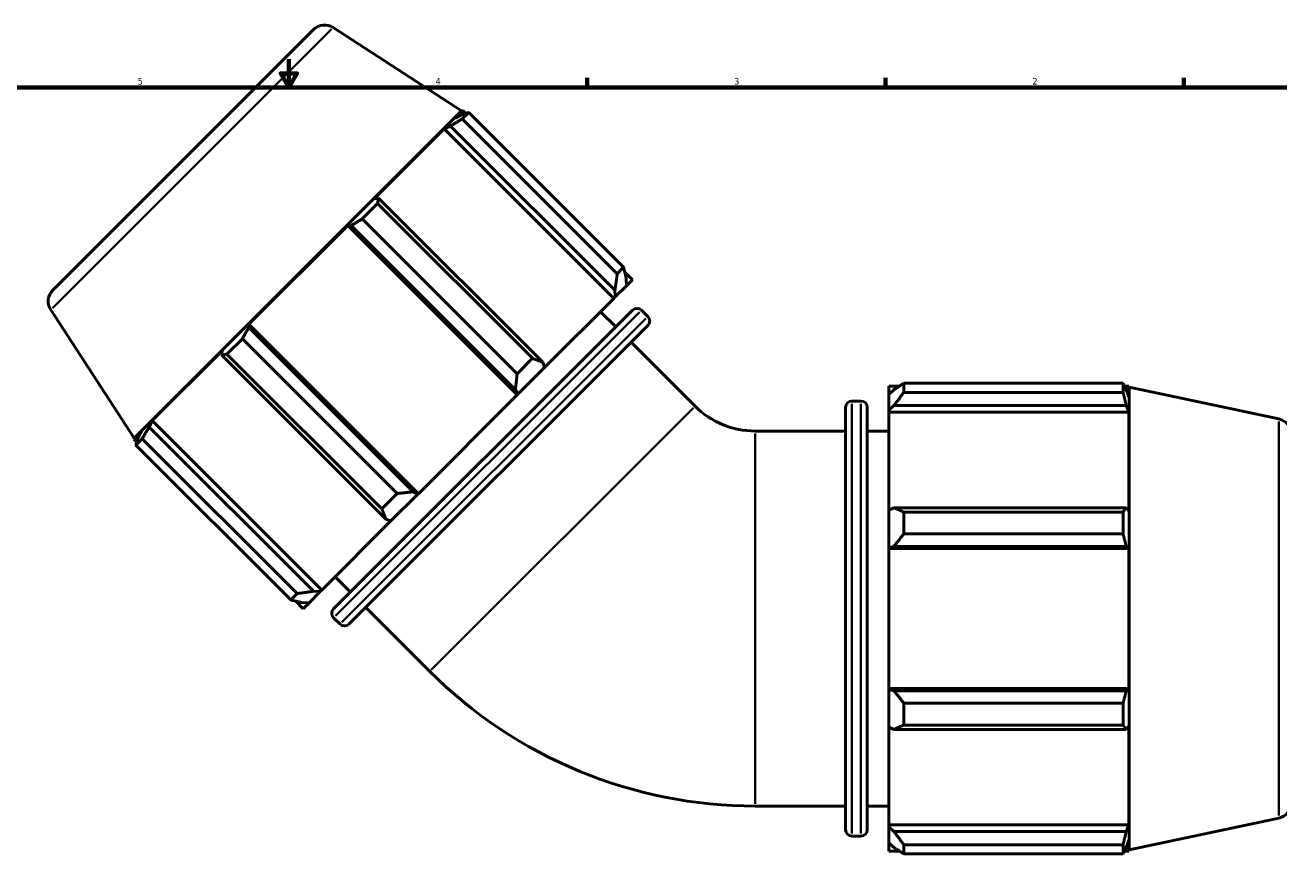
# Model space of a CAD drawing. Header units: inches. Extents: x -0.9 to 60.3, y -18.1 to 45.6.
# Tile 5 of 10: x 13.2 to 31.1, y 9.8 to 21.9. Entities that reach past the tile are written whole.
import ezdxf

# ---------------------------------------------------------------- set-up
doc = ezdxf.new("R2010")
doc.units = ezdxf.units.IN
doc.header["$MEASUREMENT"] = 0
for name, color, linetype, lineweight in [('Border (ANSI)', 7, 'Continuous', 70), ('Visible (ANSI)', 7, 'Continuous', 50), ('Visible Narrow (ANSI)', 7, 'Continuous', 35)]:
    doc.layers.add(name, color=color, linetype=linetype, lineweight=lineweight)
doc.styles.add('Note Text (ANSI)', font='tahoma.ttf')

# ---------------------------------------------------------------- blocks, each defined once
blk = doc.blocks.new('Borders Default Border')
at = {"layer": 'Border (ANSI)'}
for p, q in [((21.25, 21), (21.25, 21.134)), ((25.5, 21), (25.5, 21.134)), ((29.75, 21), (29.75, 21.134))]:
    blk.add_line(p, q, dxfattribs=at)
at = {"layer": 'Border (ANSI)', "flags": 128}
for points in [[(17, 21.4), (17, 21), (16.885, 21.2), (17.115, 21.2), (17, 21)], [(0.5, 1), (0.5, 21), (33.5, 21), (33.5, 1), (0.5, 1)]]:
    blk.add_lwpolyline(points, dxfattribs=at)
at = {"layer": 'Border (ANSI)', "color": 5, "true_color": 0x0000ff, "char_height": 0.0945, "attachment_point": 7, "style": 'Note Text (ANSI)'}
for s, insert in [('5', (14.847, 21.038)), ('4', (19.092, 21.04)), ('3', (23.346, 21.038)), ('2', (27.596, 21.04))]:
    blk.add_mtext(s, dxfattribs=dict(at, insert=insert))

msp = doc.modelspace()

# ---------------------------------------------------------------- linework, layer by layer
at = {"layer": 'Visible (ANSI)'}
for p, q in [((13.638, 18.109), (17.351, 21.823)), ((17.632, 21.852), (19.462, 20.664)), ((19.462, 20.664), (14.797, 15.998)), ((19.478, 20.672), (19.369, 20.563)), ((19.466, 20.611), (19.369, 20.563)), ((19.462, 20.664), (19.478, 20.672)), ((19.562, 20.642), (19.471, 20.551)), ((21.679, 18.343), (19.471, 20.551)), ((19.521, 20.629), (19.478, 20.672)), ((19.562, 20.642), (21.77, 18.434)), ((19.213, 20.407), (18.216, 19.41)), ((19.213, 20.407), (19.304, 20.449)), ((21.629, 17.99), (19.213, 20.407)), ((19.304, 20.449), (21.646, 18.108)), ((18.264, 19.343), (18.044, 19.123)), ((18.275, 19.42), (18.216, 19.41)), ((18.264, 19.343), (20.472, 17.136)), ((20.617, 17.079), (18.275, 19.42)), ((20.252, 16.916), (18.044, 19.123)), ((17.838, 19.032), (16.428, 17.622)), ((17.838, 19.032), (17.886, 19.03)), ((20.255, 16.616), (17.838, 19.032)), ((17.886, 19.03), (20.227, 16.689)), ((21.679, 18.343), (21.77, 18.434)), ((21.894, 18.255), (21.787, 18.363)), ((21.809, 18.171), (21.807, 18.269)), ((21.809, 18.171), (21.894, 18.255)), ((21.646, 18.108), (21.651, 18.013)), ((21.809, 18.171), (21.651, 18.013)), ((20.644, 17.005), (21.629, 17.99)), ((21.651, 18.013), (21.629, 17.99)), ((13.608, 17.828), (14.797, 15.998)), ((17.638, 13.563), (21.897, 17.822)), ((21.658, 17.583), (21.44, 17.801)), ((22.115, 17.731), (22.024, 17.822)), ((16.43, 17.575), (16.428, 17.622)), ((18.845, 15.206), (16.428, 17.622)), ((18.771, 15.234), (16.43, 17.575)), ((22.115, 17.604), (17.856, 13.345)), ((16.337, 17.416), (16.117, 17.196)), ((16.337, 17.416), (18.545, 15.209)), ((22.787, 16.454), (21.876, 17.365)), ((16.051, 17.245), (15.054, 16.248)), ((16.051, 17.245), (16.04, 17.185)), ((16.04, 17.185), (18.382, 14.844)), ((18.325, 14.988), (16.117, 17.196)), ((20.252, 16.916), (20.472, 17.136)), ((20.644, 17.005), (20.262, 16.623)), ((20.644, 17.005), (20.617, 17.079)), ((18.845, 15.206), (20.255, 16.616)), ((20.227, 16.689), (20.262, 16.623)), ((20.262, 16.623), (20.255, 16.616)), ((25.55, 16.741), (25.55, 16.621)), ((25.55, 16.741), (25.702, 16.741)), ((25.621, 16.689), (25.55, 16.621)), ((25.55, 16.398), (25.55, 16.621)), ((25.764, 16.78), (25.764, 16.651)), ((25.764, 16.78), (28.886, 16.78)), ((28.886, 16.651), (25.764, 16.651)), ((28.886, 16.651), (28.886, 16.78)), ((28.906, 16.741), (28.967, 16.741)), ((28.967, 16.587), (28.932, 16.689)), ((28.967, 16.587), (28.967, 16.741)), ((28.973, 16.724), (28.967, 16.741)), ((28.973, 10.126), (28.973, 16.724)), ((31.107, 16.271), (28.973, 16.724)), ((24.933, 10.414), (24.933, 16.437)), ((25.023, 16.527), (25.152, 16.527)), ((25.242, 16.437), (25.242, 10.414)), ((25.55, 16.398), (25.621, 16.461)), ((25.621, 16.461), (28.932, 16.461)), ((28.932, 16.461), (28.967, 16.366)), ((25.55, 16.366), (25.55, 16.398)), ((25.55, 16.366), (25.55, 14.973)), ((25.55, 16.366), (28.967, 16.366)), ((28.967, 14.956), (28.967, 16.366)), ((14.897, 16.091), (14.789, 15.983)), ((14.897, 16.091), (14.85, 15.995)), ((15.011, 16.156), (15.054, 16.248)), ((17.353, 13.815), (15.011, 16.156)), ((17.47, 13.831), (15.054, 16.248)), ((23.645, 16.099), (24.933, 16.099)), ((25.242, 16.099), (25.55, 16.099)), ((14.797, 15.998), (14.789, 15.983)), ((14.832, 15.94), (14.789, 15.983)), ((14.91, 15.989), (14.819, 15.898)), ((14.91, 15.989), (17.118, 13.781)), ((17.026, 13.69), (14.819, 15.898)), ((18.325, 14.988), (18.545, 15.209)), ((18.837, 15.198), (18.455, 14.817)), ((18.837, 15.198), (18.771, 15.234)), ((18.845, 15.206), (18.837, 15.198)), ((18.382, 14.844), (18.455, 14.817)), ((25.621, 15.006), (25.55, 14.973)), ((25.55, 14.433), (25.55, 14.973)), ((28.932, 15.006), (25.621, 15.006)), ((25.764, 14.944), (25.764, 14.633)), ((25.764, 14.944), (28.886, 14.944)), ((28.886, 14.633), (28.886, 14.944)), ((28.967, 14.956), (28.932, 15.006)), ((17.47, 13.831), (18.455, 14.817)), ((28.886, 14.633), (25.764, 14.633)), ((25.55, 14.433), (25.621, 14.455)), ((25.55, 14.422), (25.55, 14.433)), ((25.55, 14.422), (25.55, 12.428)), ((25.55, 14.422), (28.967, 14.422)), ((25.621, 14.455), (28.932, 14.455)), ((28.932, 14.455), (28.967, 14.422)), ((28.967, 12.428), (28.967, 14.422)), ((17.877, 13.802), (17.659, 14.02)), ((17.026, 13.69), (17.118, 13.781)), ((17.448, 13.809), (17.29, 13.651)), ((17.448, 13.809), (17.353, 13.815)), ((17.47, 13.831), (17.448, 13.809)), ((17.205, 13.566), (17.098, 13.674)), ((17.191, 13.653), (17.29, 13.651)), ((17.205, 13.566), (17.29, 13.651)), ((19.006, 12.673), (18.095, 13.584)), ((17.729, 13.345), (17.638, 13.436)), ((25.55, 12.418), (25.55, 12.428)), ((25.55, 12.428), (28.967, 12.428)), ((25.621, 12.396), (25.55, 12.418)), ((25.55, 11.878), (25.55, 12.418)), ((28.932, 12.396), (25.621, 12.396)), ((28.967, 12.428), (28.932, 12.396)), ((25.764, 12.218), (25.764, 11.907)), ((25.764, 12.218), (28.886, 12.218)), ((28.886, 11.907), (28.886, 12.218)), ((25.55, 11.878), (25.621, 11.845)), ((25.55, 11.878), (25.55, 10.485)), ((25.621, 11.845), (28.932, 11.845)), ((28.886, 11.907), (25.764, 11.907)), ((28.932, 11.845), (28.967, 11.894)), ((28.967, 10.485), (28.967, 11.894)), ((23.645, 10.752), (24.933, 10.752)), ((25.242, 10.752), (25.55, 10.752)), ((31.107, 10.58), (28.973, 10.126)), ((25.55, 10.453), (25.55, 10.485)), ((25.55, 10.485), (28.967, 10.485)), ((25.55, 10.229), (25.55, 10.453)), ((25.621, 10.39), (25.55, 10.453)), ((28.932, 10.39), (25.621, 10.39)), ((28.967, 10.485), (28.932, 10.39)), ((25.023, 10.324), (25.152, 10.324)), ((25.55, 10.229), (25.621, 10.161)), ((25.55, 10.229), (25.55, 10.11)), ((25.764, 10.2), (25.764, 10.071)), ((25.764, 10.2), (28.886, 10.2)), ((28.886, 10.071), (28.886, 10.2)), ((28.932, 10.161), (28.967, 10.263)), ((28.967, 10.11), (28.967, 10.263)), ((25.55, 10.11), (25.702, 10.11)), ((28.886, 10.071), (25.764, 10.071)), ((28.906, 10.11), (28.967, 10.11)), ((28.973, 10.126), (28.967, 10.11))]:
    msp.add_line(p, q, dxfattribs=at)
for centre, radius, start, end in [((17.51, 21.664), 0.225, 57, 135), ((13.796, 17.951), 0.225, 135, 213), ((21.961, 17.759), 0.0898, 45, 135), ((22.052, 17.668), 0.0898, 315, 45), ((23.645, 17.312), 1.213, 225, 270), ((25.023, 16.437), 0.0898, 90, 180), ((25.152, 16.437), 0.0898, 0, 90), ((31.06, 16.051), 0.225, 0, 78), ((17.701, 13.5), 0.0898, 135, 225), ((17.792, 13.409), 0.0898, 225, 315), ((23.645, 17.312), 6.561, 225, 270), ((31.06, 10.8), 0.225, 282, 0), ((25.023, 10.414), 0.0898, 180, 270), ((25.152, 10.414), 0.0898, 270, 0)]:
    msp.add_arc(centre, radius, start, end, dxfattribs=at)
for points, weights in [([(19.471, 20.551), (19.386, 20.499), (19.304, 20.449)], [2.74138513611, 2.7756364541, 2.80802157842]), ([(19.466, 20.611), (19.513, 20.626), (19.562, 20.642)], [2.80802157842, 2.7756364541, 2.74138513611]), ([(18.275, 19.42), (18.27, 19.383), (18.264, 19.343)], [2.80802157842, 2.7756364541, 2.74138513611]), ([(18.044, 19.123), (17.963, 19.076), (17.886, 19.03)], [2.74138513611, 2.7756364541, 2.80802157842]), ([(21.807, 18.269), (21.79, 18.349), (21.77, 18.434)], [1.01010100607, 1.01553214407, 1.0201590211]), ([(21.679, 18.343), (21.663, 18.222), (21.646, 18.108)], [1.02471505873, 1.02017253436, 1.01482104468]), ([(16.43, 17.575), (16.384, 17.498), (16.337, 17.416)], [2.80802157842, 2.7756364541, 2.74138513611]), ([(16.117, 17.196), (16.078, 17.191), (16.04, 17.185)], [2.74138513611, 2.7756364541, 2.80802157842]), ([(20.617, 17.079), (20.547, 17.106), (20.472, 17.136)], [1.00879627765, 1.01424922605, 1.01889921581]), ([(20.252, 16.916), (20.24, 16.799), (20.227, 16.689)], [1.02416106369, 1.019608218, 1.01424697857]), ([(25.764, 16.78), (25.69, 16.734), (25.621, 16.689)], [1.0163054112, 1.01158040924, 1.00605543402]), ([(25.621, 16.461), (25.69, 16.554), (25.764, 16.651)], [1.00605543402, 1.01158040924, 1.0163054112]), ([(28.886, 16.78), (28.91, 16.734), (28.932, 16.689)], [1, 1.00079068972, 1.00076438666]), ([(28.932, 16.461), (28.91, 16.554), (28.886, 16.651)], [1.00076438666, 1.00079068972, 1]), ([(15.011, 16.156), (14.961, 16.075), (14.91, 15.989)], [2.80802157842, 2.7756364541, 2.74138513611]), ([(14.819, 15.898), (14.834, 15.948), (14.85, 15.995)], [2.74138513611, 2.7756364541, 2.80802157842]), ([(18.771, 15.234), (18.661, 15.22), (18.545, 15.209)], [1.01424697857, 1.019608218, 1.02416106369]), ([(18.325, 14.988), (18.355, 14.914), (18.382, 14.844)], [1.01889921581, 1.01424922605, 1.00879627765]), ([(25.764, 14.944), (25.69, 14.975), (25.621, 15.006)], [1.0163054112, 1.01158040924, 1.00605543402]), ([(28.886, 14.944), (28.91, 14.975), (28.932, 15.006)], [1, 1.00079068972, 1.00076438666]), ([(25.621, 14.455), (25.69, 14.542), (25.764, 14.633)], [1.00605543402, 1.01158040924, 1.0163054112]), ([(28.932, 14.455), (28.91, 14.542), (28.886, 14.633)], [1.00076438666, 1.00079068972, 1]), ([(17.353, 13.815), (17.238, 13.797), (17.118, 13.781)], [1.01482104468, 1.02017253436, 1.02471505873]), ([(17.026, 13.69), (17.111, 13.67), (17.191, 13.653)], [1.0201590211, 1.01553214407, 1.01010100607]), ([(25.764, 12.218), (25.69, 12.309), (25.621, 12.396)], [1.0163054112, 1.01158040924, 1.00605543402]), ([(28.886, 12.218), (28.91, 12.309), (28.932, 12.396)], [1, 1.00079068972, 1.00076438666]), ([(25.621, 11.845), (25.69, 11.875), (25.764, 11.907)], [1.00605543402, 1.01158040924, 1.0163054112]), ([(28.932, 11.845), (28.91, 11.875), (28.886, 11.907)], [1.00076438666, 1.00079068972, 1]), ([(25.764, 10.2), (25.69, 10.297), (25.621, 10.39)], [1.0163054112, 1.01158040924, 1.00605543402]), ([(28.886, 10.2), (28.91, 10.297), (28.932, 10.39)], [1, 1.00079068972, 1.00076438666]), ([(25.621, 10.161), (25.69, 10.117), (25.764, 10.071)], [1.00605543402, 1.01158040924, 1.0163054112]), ([(28.932, 10.161), (28.91, 10.117), (28.886, 10.071)], [1.00076438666, 1.00079068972, 1])]:
    msp.add_rational_spline(points, weights, degree=2, dxfattribs=at)
at = {"layer": 'Visible Narrow (ANSI)'}
for p, q in [((17.607, 21.828), (13.633, 17.853)), ((21.997, 17.795), (17.665, 13.463)), ((17.756, 13.372), (22.088, 17.704)), ((25.023, 16.489), (25.023, 10.362)), ((25.152, 10.362), (25.152, 16.489)), ((22.764, 16.431), (19.029, 12.696)), ((31.107, 10.615), (31.107, 16.236)), ((23.645, 10.785), (23.645, 16.066))]:
    msp.add_line(p, q, dxfattribs=at)

# ---------------------------------------------------------------- block references
msp.add_blockref('Borders Default Border', (0, 0))

doc.saveas('drawing.dxf')
